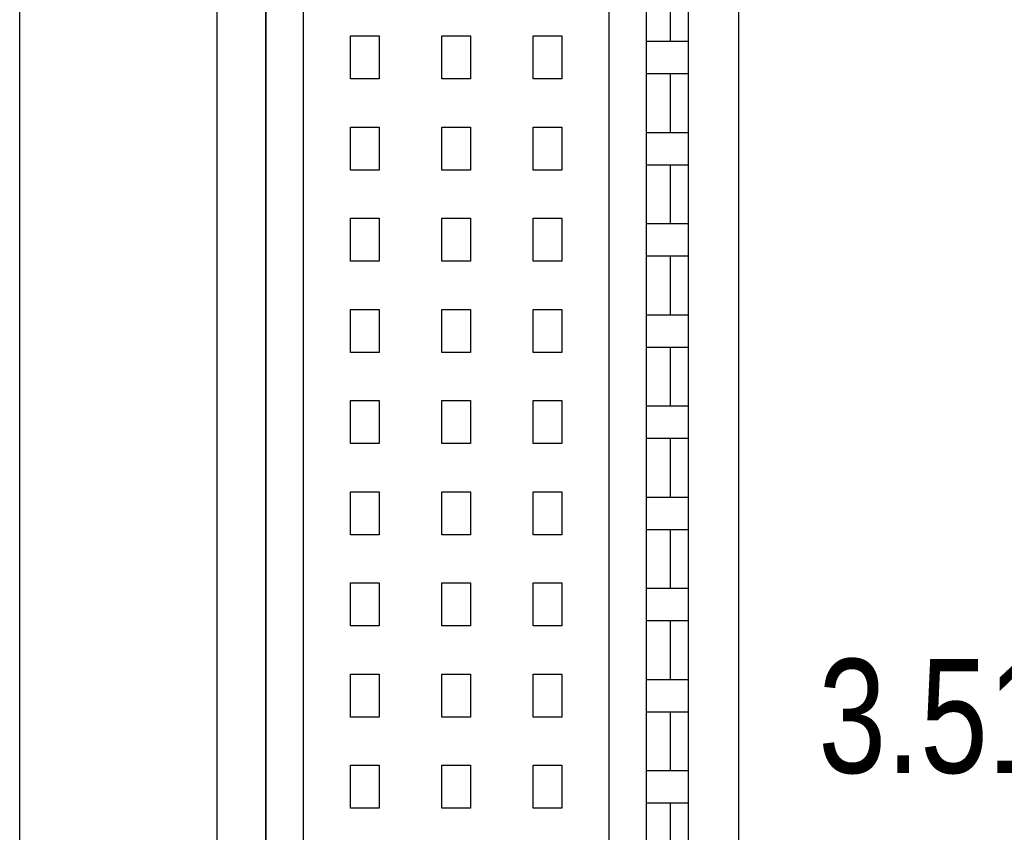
# Model space of a CAD drawing. Header units: inches. Extents: x 0 to 22, y 0 to 17.
# Tile 56 of 59: x 17.8 to 18.9, y 10.8 to 11.7. Entities that reach past the tile are written whole.
import ezdxf

# ---------------------------------------------------------------- set-up
doc = ezdxf.new("R2010")
doc.units = ezdxf.units.IN
doc.header["$LTSCALE"] = 1.21
doc.header["$MEASUREMENT"] = 0
doc.layers.get('0').update_dxf_attribs({"linetype": 'CONTINUOUS'})
doc.layers.add('DIMENSIONS', color=7, linetype='CONTINUOUS')
doc.styles.get("Standard").update_dxf_attribs({"font": 'txt', "width": 0.8})
doc.dimstyles.new('DIMSTYLE_1', dxfattribs={"dimtxt": 0.125, "dimasz": 0.18, "dimexe": 0.18, "dimexo": 0.0625, "dimgap": 0.09, "dimtad": 0, "dimtih": 1, "dimtoh": 1, "dimdec": 3, "dimzin": 4, "dimdsep": 46, "dimtxsty": 'STANDARD', "dimblk": '_FILLED', "dimblk1": '_FILLED', "dimblk2": '_FILLED', "dimcen": 0.09, "dimadec": 0, "dimazin": 0, "dimtp": 0.01, "dimtm": 0.01, "dimtfac": 1, "dimtdec": 3, "dimtofl": 0, "dimtmove": 0, "dimatfit": 3, "dimldrblk": '_FILLED', "dimfxl": 1, "dimtolj": 1, "dimtzin": 4, "dimarcsym": 0})

# ---------------------------------------------------------------- blocks, each defined once
blk = doc.blocks.new('_FILLED')
at = {"color": 0, "linetype": 'BYBLOCK'}
blk.add_solid([(0, 0), (-1, 0.1736), (-1, -0.1736)], dxfattribs=at)
blk = doc.blocks.new('*D9')
at = {"layer": 'DIMENSIONS', "color": 2, "linetype": 'CONTINUOUS'}
for p, q in [((18.2728, 12.6117), (19.4933, 12.6117)), ((19.3683, 12.6117), (19.3683, 11.0924)), ((19.3683, 9.0969), (19.3683, 10.8424)), ((18.2828, 9.0969), (19.4933, 9.0969))]:
    blk.add_line(p, q, dxfattribs=at)
at = {"layer": 'DIMENSIONS', "color": 2, "linetype": 'CONTINUOUS', "xscale": 0.18, "yscale": 0.18, "zscale": 0.18}
for p, rotation in [((19.3683, 12.6117), 90), ((19.3683, 9.0969), 270)]:
    blk.add_blockref('_FILLED', p, dxfattribs=dict(at, rotation=rotation))
at = {"layer": 'DIMENSIONS', "color": 2, "linetype": 'CONTINUOUS', "width": 0.8}
for s, p in [('3.515', (18.7058, 10.9049)), ('[', (19.3308, 10.9049)), ('89.28', (19.4308, 10.9049)), (']', (19.9308, 10.9049))]:
    blk.add_text(s, height=0.125, dxfattribs=at).set_placement(p)

msp = doc.modelspace()

# ---------------------------------------------------------------- linework, layer by layer
at = {"color": 7, "linetype": 'CONTINUOUS'}
for p, q in [((17.8303, 7.3839), (17.8303, 13.3286)), ((18.6183, 13.3281), (18.6183, 7.3844)), ((18.0463, 12.6089), (18.0463, 9.0996)), ((18.5633, 9.1127), (18.5633, 12.5958)), ((18.4761, 12.513), (18.4761, 9.1665)), ((18.0997, 12.4854), (18.0997, 9.1941)), ((18.1414, 9.2059), (18.1414, 12.4736)), ((18.5174, 9.3043), (18.5174, 12.3752)), ((18.1001, 12.2209), (18.1001, 9.4586)), ((18.5436, 11.7075), (18.5436, 11.772)), ((18.193, 11.6661), (18.193, 11.7134)), ((18.193, 11.7134), (18.2245, 11.7134)), ((18.2245, 11.7134), (18.2245, 11.6661)), ((18.293, 11.6661), (18.293, 11.7134)), ((18.293, 11.7134), (18.3245, 11.7134)), ((18.3245, 11.7134), (18.3245, 11.6661)), ((18.393, 11.6661), (18.393, 11.7134)), ((18.393, 11.7134), (18.4245, 11.7134)), ((18.4245, 11.7134), (18.4245, 11.6661)), ((18.5174, 11.7075), (18.5633, 11.7075)), ((18.5174, 11.672), (18.5633, 11.672)), ((18.5436, 11.6075), (18.5436, 11.672)), ((18.2245, 11.6661), (18.193, 11.6661)), ((18.3245, 11.6661), (18.293, 11.6661)), ((18.4245, 11.6661), (18.393, 11.6661)), ((18.193, 11.5661), (18.193, 11.6134)), ((18.193, 11.6134), (18.2245, 11.6134)), ((18.2245, 11.6134), (18.2245, 11.5661)), ((18.293, 11.5661), (18.293, 11.6134)), ((18.293, 11.6134), (18.3245, 11.6134)), ((18.3245, 11.6134), (18.3245, 11.5661)), ((18.393, 11.5661), (18.393, 11.6134)), ((18.393, 11.6134), (18.4245, 11.6134)), ((18.4245, 11.6134), (18.4245, 11.5661)), ((18.5174, 11.6075), (18.5633, 11.6075)), ((18.5174, 11.572), (18.5633, 11.572)), ((18.5436, 11.5075), (18.5436, 11.572)), ((18.2245, 11.5661), (18.193, 11.5661)), ((18.3245, 11.5661), (18.293, 11.5661)), ((18.4245, 11.5661), (18.393, 11.5661)), ((18.193, 11.4661), (18.193, 11.5134)), ((18.193, 11.5134), (18.2245, 11.5134)), ((18.2245, 11.5134), (18.2245, 11.4661)), ((18.293, 11.4661), (18.293, 11.5134)), ((18.293, 11.5134), (18.3245, 11.5134)), ((18.3245, 11.5134), (18.3245, 11.4661)), ((18.393, 11.4661), (18.393, 11.5134)), ((18.393, 11.5134), (18.4245, 11.5134)), ((18.4245, 11.5134), (18.4245, 11.4661)), ((18.5174, 11.5075), (18.5633, 11.5075)), ((18.2245, 11.4661), (18.193, 11.4661)), ((18.3245, 11.4661), (18.293, 11.4661)), ((18.4245, 11.4661), (18.393, 11.4661)), ((18.5174, 11.472), (18.5633, 11.472)), ((18.5436, 11.4075), (18.5436, 11.472)), ((18.193, 11.3661), (18.193, 11.4134)), ((18.193, 11.4134), (18.2245, 11.4134)), ((18.2245, 11.4134), (18.2245, 11.3661)), ((18.293, 11.3661), (18.293, 11.4134)), ((18.293, 11.4134), (18.3245, 11.4134)), ((18.3245, 11.4134), (18.3245, 11.3661)), ((18.393, 11.3661), (18.393, 11.4134)), ((18.393, 11.4134), (18.4245, 11.4134)), ((18.4245, 11.4134), (18.4245, 11.3661)), ((18.5174, 11.4075), (18.5633, 11.4075)), ((18.5174, 11.372), (18.5633, 11.372)), ((18.5436, 11.3075), (18.5436, 11.372)), ((18.2245, 11.3661), (18.193, 11.3661)), ((18.3245, 11.3661), (18.293, 11.3661)), ((18.4245, 11.3661), (18.393, 11.3661)), ((18.193, 11.2661), (18.193, 11.3134)), ((18.193, 11.3134), (18.2245, 11.3134)), ((18.2245, 11.3134), (18.2245, 11.2661)), ((18.293, 11.2661), (18.293, 11.3134)), ((18.293, 11.3134), (18.3245, 11.3134)), ((18.3245, 11.3134), (18.3245, 11.2661)), ((18.393, 11.2661), (18.393, 11.3134)), ((18.393, 11.3134), (18.4245, 11.3134)), ((18.4245, 11.3134), (18.4245, 11.2661)), ((18.5174, 11.3075), (18.5633, 11.3075)), ((18.5174, 11.272), (18.5633, 11.272)), ((18.5436, 11.2075), (18.5436, 11.272)), ((18.2245, 11.2661), (18.193, 11.2661)), ((18.3245, 11.2661), (18.293, 11.2661)), ((18.4245, 11.2661), (18.393, 11.2661)), ((18.193, 11.1661), (18.193, 11.2134)), ((18.193, 11.2134), (18.2245, 11.2134)), ((18.2245, 11.2134), (18.2245, 11.1661)), ((18.293, 11.1661), (18.293, 11.2134)), ((18.293, 11.2134), (18.3245, 11.2134)), ((18.3245, 11.2134), (18.3245, 11.1661)), ((18.393, 11.1661), (18.393, 11.2134)), ((18.393, 11.2134), (18.4245, 11.2134)), ((18.4245, 11.2134), (18.4245, 11.1661)), ((18.5174, 11.2075), (18.5633, 11.2075)), ((18.2245, 11.1661), (18.193, 11.1661)), ((18.3245, 11.1661), (18.293, 11.1661)), ((18.4245, 11.1661), (18.393, 11.1661)), ((18.5174, 11.172), (18.5633, 11.172)), ((18.5436, 11.1075), (18.5436, 11.172)), ((18.193, 11.0661), (18.193, 11.1134)), ((18.193, 11.1134), (18.2245, 11.1134)), ((18.2245, 11.1134), (18.2245, 11.0661)), ((18.293, 11.0661), (18.293, 11.1134)), ((18.293, 11.1134), (18.3245, 11.1134)), ((18.3245, 11.1134), (18.3245, 11.0661)), ((18.393, 11.0661), (18.393, 11.1134)), ((18.393, 11.1134), (18.4245, 11.1134)), ((18.4245, 11.1134), (18.4245, 11.0661)), ((18.5174, 11.1075), (18.5633, 11.1075)), ((18.2245, 11.0661), (18.193, 11.0661)), ((18.3245, 11.0661), (18.293, 11.0661)), ((18.4245, 11.0661), (18.393, 11.0661)), ((18.5174, 11.072), (18.5633, 11.072)), ((18.5436, 11.0075), (18.5436, 11.072)), ((18.193, 10.9661), (18.193, 11.0134)), ((18.193, 11.0134), (18.2245, 11.0134)), ((18.2245, 11.0134), (18.2245, 10.9661)), ((18.293, 10.9661), (18.293, 11.0134)), ((18.293, 11.0134), (18.3245, 11.0134)), ((18.3245, 11.0134), (18.3245, 10.9661)), ((18.393, 10.9661), (18.393, 11.0134)), ((18.393, 11.0134), (18.4245, 11.0134)), ((18.4245, 11.0134), (18.4245, 10.9661)), ((18.5174, 11.0075), (18.5633, 11.0075)), ((18.5174, 10.972), (18.5633, 10.972)), ((18.5436, 10.9075), (18.5436, 10.972)), ((18.2245, 10.9661), (18.193, 10.9661)), ((18.3245, 10.9661), (18.293, 10.9661)), ((18.4245, 10.9661), (18.393, 10.9661)), ((18.193, 10.8661), (18.193, 10.9134)), ((18.193, 10.9134), (18.2245, 10.9134)), ((18.2245, 10.9134), (18.2245, 10.8661)), ((18.293, 10.8661), (18.293, 10.9134)), ((18.293, 10.9134), (18.3245, 10.9134)), ((18.3245, 10.9134), (18.3245, 10.8661)), ((18.393, 10.8661), (18.393, 10.9134)), ((18.393, 10.9134), (18.4245, 10.9134)), ((18.4245, 10.9134), (18.4245, 10.8661)), ((18.5174, 10.9075), (18.5633, 10.9075)), ((18.5174, 10.872), (18.5633, 10.872)), ((18.5436, 10.8075), (18.5436, 10.872)), ((18.2245, 10.8661), (18.193, 10.8661)), ((18.3245, 10.8661), (18.293, 10.8661)), ((18.4245, 10.8661), (18.393, 10.8661))]:
    msp.add_line(p, q, dxfattribs=at)

# ---------------------------------------------------------------- dimensions: what is measured, and where the dimension line sits
at = {"layer": 'DIMENSIONS', "color": 2, "linetype": 'CONTINUOUS'}
dim = msp.add_linear_dim(base=(19.3683, 12.6117), p1=(18.2828, 9.0969), p2=(18.2728, 12.6117), angle=90, dimstyle='DIMSTYLE_1', dxfattribs=at)
dim.commit()
dim.dimension.update_dxf_attribs({"geometry": '*D9', "text_midpoint": (19.3683, 10.9674), "dimtype": 160})

doc.saveas('drawing.dxf')
